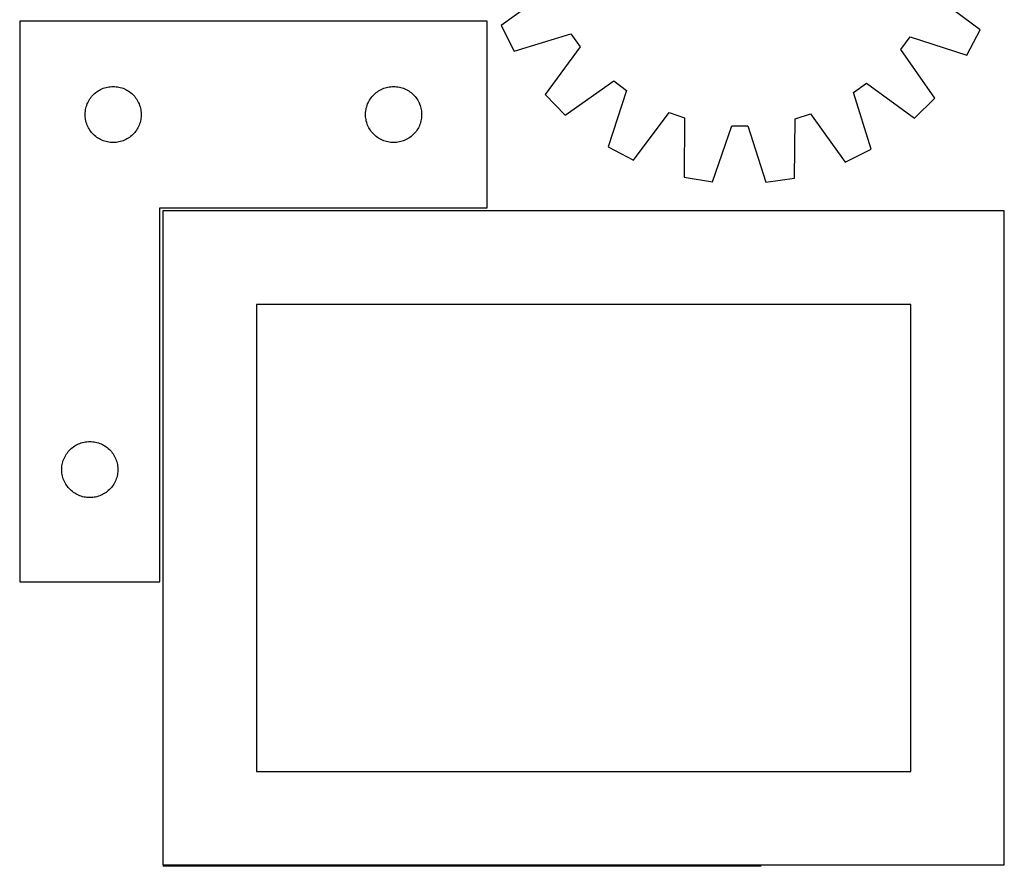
# Model space of a CAD drawing. Header units: millimetres. Extents: x 7 to 1493, y 7 to 2993.
# Tile 12 of 13: x 966 to 1493, y 1991 to 2445. Entities that reach past the tile are written whole.
import ezdxf

# ---------------------------------------------------------------- set-up
doc = ezdxf.new("R2010")
doc.units = ezdxf.units.MM
doc.layers.add('COMMON', color=5, linetype='CONTINUOUS', true_color=0x0000ff)
doc.layers.add('CUT', color=7, linetype='CONTINUOUS', true_color=0x000000)

msp = doc.modelspace()

# ---------------------------------------------------------------- linework, layer by layer
at = {"layer": 'COMMON'}
msp.add_line((1363.008838, 1991.435195), (1043.122718, 1991.435195), dxfattribs=at)
at = {"layer": 'CUT'}
for p, q in [((1249.820568, 2460.011314), (1224.057247, 2441.431055)), ((1480.136813, 2439.118796), (1454.713204, 2458.161245)), ((966.495993, 2443.758812), (966.495993, 2143.758812)), ((1216.495993, 2443.758812), (966.495993, 2443.758812)), ((1216.495993, 2343.758812), (1216.495993, 2443.758812)), ((1224.057247, 2441.431055), (1230.918302, 2427.659473)), ((1473.028196, 2425.473353), (1480.136813, 2439.118796)), ((1230.918302, 2427.659473), (1261.26759, 2437.034734)), ((1261.26759, 2437.034734), (1266.244624, 2430.052722)), ((1437.75085, 2428.504114), (1442.853151, 2435.395116)), ((1442.853151, 2435.395116), (1473.028196, 2425.473353)), ((1266.244624, 2430.052722), (1247.483865, 2404.420541)), ((1456.045699, 2402.537342), (1437.75085, 2428.504114)), ((1008.44555, 2406.415445), (1009.107771, 2406.813091)), ((1009.107771, 2406.813091), (1009.789586, 2407.176118)), ((1009.789586, 2407.176118), (1010.489184, 2407.503565)), ((1010.489184, 2407.503565), (1011.204711, 2407.794564)), ((1011.204711, 2407.794564), (1011.93427, 2408.048343)), ((1011.93427, 2408.048343), (1012.675926, 2408.264228)), ((1012.675926, 2408.264228), (1013.427712, 2408.441647)), ((1013.427712, 2408.441647), (1014.187634, 2408.58013)), ((1014.187634, 2408.58013), (1014.953678, 2408.67931)), ((1014.953678, 2408.67931), (1015.723811, 2408.738923)), ((1015.723811, 2408.738923), (1016.495993, 2408.758812)), ((1016.495993, 2408.758812), (1017.268174, 2408.738923)), ((1017.268174, 2408.738923), (1018.038307, 2408.67931)), ((1018.038307, 2408.67931), (1018.804351, 2408.58013)), ((1018.804351, 2408.58013), (1019.564273, 2408.441647)), ((1019.564273, 2408.441647), (1020.316059, 2408.264228)), ((1020.316059, 2408.264228), (1021.057715, 2408.048343)), ((1021.057715, 2408.048343), (1021.787274, 2407.794564)), ((1021.787274, 2407.794564), (1022.502801, 2407.503565)), ((1022.502801, 2407.503565), (1023.202399, 2407.176118)), ((1023.202399, 2407.176118), (1023.884214, 2406.813091)), ((1023.884214, 2406.813091), (1024.546435, 2406.415445)), ((1158.44555, 2406.415445), (1159.107771, 2406.813091)), ((1159.107771, 2406.813091), (1159.789586, 2407.176118)), ((1159.789586, 2407.176118), (1160.489184, 2407.503565)), ((1160.489184, 2407.503565), (1161.204711, 2407.794564)), ((1161.204711, 2407.794564), (1161.93427, 2408.048343)), ((1161.93427, 2408.048343), (1162.675926, 2408.264228)), ((1162.675926, 2408.264228), (1163.427712, 2408.441647)), ((1163.427712, 2408.441647), (1164.187634, 2408.58013)), ((1164.187634, 2408.58013), (1164.953678, 2408.67931)), ((1164.953678, 2408.67931), (1165.723811, 2408.738923)), ((1165.723811, 2408.738923), (1166.495993, 2408.758812)), ((1166.495993, 2408.758812), (1167.268174, 2408.738923)), ((1167.268174, 2408.738923), (1168.038307, 2408.67931)), ((1168.038307, 2408.67931), (1168.804351, 2408.58013)), ((1168.804351, 2408.58013), (1169.564273, 2408.441647)), ((1169.564273, 2408.441647), (1170.316059, 2408.264228)), ((1170.316059, 2408.264228), (1171.057715, 2408.048343)), ((1171.057715, 2408.048343), (1171.787274, 2407.794564)), ((1171.787274, 2407.794564), (1172.502801, 2407.503565)), ((1172.502801, 2407.503565), (1173.202399, 2407.176118)), ((1173.202399, 2407.176118), (1173.884214, 2406.813091)), ((1173.884214, 2406.813091), (1174.546435, 2406.415445)), ((1258.26477, 2393.443172), (1284.231542, 2411.73802)), ((1284.231542, 2411.73802), (1291.122544, 2406.63572)), ((1412.454136, 2405.540162), (1419.436149, 2410.517196)), ((1419.436149, 2410.517196), (1445.068329, 2391.756437)), ((1003.255811, 2400.808463), (1003.636273, 2401.480704)), ((1003.636273, 2401.480704), (1004.050837, 2402.132468)), ((1004.050837, 2402.132468), (1004.498404, 2402.762026)), ((1004.498404, 2402.762026), (1004.977786, 2403.36771)), ((1004.977786, 2403.36771), (1005.487712, 2403.947912)), ((1005.487712, 2403.947912), (1006.02683, 2404.501095)), ((1006.02683, 2404.501095), (1006.593711, 2405.025791)), ((1006.593711, 2405.025791), (1007.18685, 2405.520609)), ((1007.18685, 2405.520609), (1007.804676, 2405.984237)), ((1007.804676, 2405.984237), (1008.44555, 2406.415445)), ((1024.546435, 2406.415445), (1025.187309, 2405.984237)), ((1025.187309, 2405.984237), (1025.805135, 2405.520609)), ((1025.805135, 2405.520609), (1026.398274, 2405.025791)), ((1026.398274, 2405.025791), (1026.965155, 2404.501095)), ((1026.965155, 2404.501095), (1027.504273, 2403.947912)), ((1027.504273, 2403.947912), (1028.014199, 2403.36771)), ((1028.014199, 2403.36771), (1028.493581, 2402.762026)), ((1028.493581, 2402.762026), (1028.941148, 2402.132468)), ((1028.941148, 2402.132468), (1029.355712, 2401.480704)), ((1029.355712, 2401.480704), (1029.736174, 2400.808463)), ((1153.255811, 2400.808463), (1153.636273, 2401.480704)), ((1153.636273, 2401.480704), (1154.050837, 2402.132468)), ((1154.050837, 2402.132468), (1154.498404, 2402.762026)), ((1154.498404, 2402.762026), (1154.977786, 2403.36771)), ((1154.977786, 2403.36771), (1155.487712, 2403.947912)), ((1155.487712, 2403.947912), (1156.02683, 2404.501095)), ((1156.02683, 2404.501095), (1156.593711, 2405.025791)), ((1156.593711, 2405.025791), (1157.18685, 2405.520609)), ((1157.18685, 2405.520609), (1157.804676, 2405.984237)), ((1157.804676, 2405.984237), (1158.44555, 2406.415445)), ((1174.546435, 2406.415445), (1175.187309, 2405.984237)), ((1175.187309, 2405.984237), (1175.805135, 2405.520609)), ((1175.805135, 2405.520609), (1176.398274, 2405.025791)), ((1176.398274, 2405.025791), (1176.965155, 2404.501095)), ((1176.965155, 2404.501095), (1177.504273, 2403.947912)), ((1177.504273, 2403.947912), (1178.014199, 2403.36771)), ((1178.014199, 2403.36771), (1178.493581, 2402.762026)), ((1178.493581, 2402.762026), (1178.941148, 2402.132468)), ((1178.941148, 2402.132468), (1179.355712, 2401.480704)), ((1179.355712, 2401.480704), (1179.736174, 2400.808463)), ((1247.483865, 2404.420541), (1258.26477, 2393.443172)), ((1291.122544, 2406.63572), (1281.200781, 2376.460674)), ((1421.829397, 2375.190875), (1412.454136, 2405.540162)), ((1445.068329, 2391.756437), (1456.045699, 2402.537342)), ((1001.620152, 2395.684787), (1001.739023, 2396.448023)), ((1001.739023, 2396.448023), (1001.897027, 2397.204128)), ((1001.897027, 2397.204128), (1002.093744, 2397.951096)), ((1002.093744, 2397.951096), (1002.328654, 2398.686948)), ((1002.328654, 2398.686948), (1002.601133, 2399.40973)), ((1002.601133, 2399.40973), (1002.910459, 2400.117528)), ((1002.910459, 2400.117528), (1003.255811, 2400.808463)), ((1029.736174, 2400.808463), (1030.081526, 2400.117528)), ((1030.081526, 2400.117528), (1030.390852, 2399.40973)), ((1030.390852, 2399.40973), (1030.663331, 2398.686948)), ((1030.663331, 2398.686948), (1030.898241, 2397.951096)), ((1030.898241, 2397.951096), (1031.094958, 2397.204128)), ((1031.094958, 2397.204128), (1031.252962, 2396.448023)), ((1031.252962, 2396.448023), (1031.371833, 2395.684787)), ((1151.620152, 2395.684787), (1151.739023, 2396.448023)), ((1151.739023, 2396.448023), (1151.897027, 2397.204128)), ((1151.897027, 2397.204128), (1152.093744, 2397.951096)), ((1152.093744, 2397.951096), (1152.328654, 2398.686948)), ((1152.328654, 2398.686948), (1152.601133, 2399.40973)), ((1152.601133, 2399.40973), (1152.910459, 2400.117528)), ((1152.910459, 2400.117528), (1153.255811, 2400.808463)), ((1179.736174, 2400.808463), (1180.081526, 2400.117528)), ((1180.081526, 2400.117528), (1180.390852, 2399.40973)), ((1180.390852, 2399.40973), (1180.663331, 2398.686948)), ((1180.663331, 2398.686948), (1180.898241, 2397.951096)), ((1180.898241, 2397.951096), (1181.094958, 2397.204128)), ((1181.094958, 2397.204128), (1181.252962, 2396.448023)), ((1181.252962, 2396.448023), (1181.371833, 2395.684787)), ((1001.500965, 2394.145031), (1001.54073, 2394.916444)), ((1001.500965, 2393.372593), (1001.500965, 2394.145031)), ((1001.54073, 2392.60118), (1001.500965, 2393.372593)), ((1001.54073, 2394.916444), (1001.620152, 2395.684787)), ((1001.620152, 2391.832837), (1001.54073, 2392.60118)), ((1001.739023, 2391.069601), (1001.620152, 2391.832837)), ((1001.897027, 2390.313496), (1001.739023, 2391.069601)), ((1031.252962, 2391.069601), (1031.094958, 2390.313496)), ((1031.371833, 2391.832837), (1031.252962, 2391.069601)), ((1031.371833, 2395.684787), (1031.451255, 2394.916444)), ((1031.451255, 2392.60118), (1031.371833, 2391.832837)), ((1031.451255, 2394.916444), (1031.49102, 2394.145031)), ((1031.49102, 2393.372593), (1031.451255, 2392.60118)), ((1031.49102, 2394.145031), (1031.49102, 2393.372593)), ((1151.500965, 2394.145031), (1151.54073, 2394.916444)), ((1151.500965, 2393.372593), (1151.500965, 2394.145031)), ((1151.54073, 2392.60118), (1151.500965, 2393.372593)), ((1151.54073, 2394.916444), (1151.620152, 2395.684787)), ((1151.620152, 2391.832837), (1151.54073, 2392.60118)), ((1151.739023, 2391.069601), (1151.620152, 2391.832837)), ((1151.897027, 2390.313496), (1151.739023, 2391.069601)), ((1181.252962, 2391.069601), (1181.094958, 2390.313496)), ((1181.371833, 2391.832837), (1181.252962, 2391.069601)), ((1181.371833, 2395.684787), (1181.451255, 2394.916444)), ((1181.451255, 2392.60118), (1181.371833, 2391.832837)), ((1181.451255, 2394.916444), (1181.49102, 2394.145031)), ((1181.49102, 2393.372593), (1181.451255, 2392.60118)), ((1181.49102, 2394.145031), (1181.49102, 2393.372593)), ((1294.846224, 2369.352058), (1313.888673, 2394.775667)), ((1313.888673, 2394.775667), (1322.019102, 2392.052528)), ((1322.019102, 2392.052528), (1321.907547, 2360.288361)), ((1380.837238, 2359.756258), (1381.29928, 2391.51726)), ((1381.29928, 2391.51726), (1389.477557, 2394.09314)), ((1389.477557, 2394.09314), (1408.057816, 2368.329819)), ((1002.093744, 2389.566527), (1001.897027, 2390.313496)), ((1002.328654, 2388.830676), (1002.093744, 2389.566527)), ((1002.601133, 2388.107894), (1002.328654, 2388.830676)), ((1002.910459, 2387.400096), (1002.601133, 2388.107894)), ((1003.255811, 2386.709161), (1002.910459, 2387.400096)), ((1003.636273, 2386.03692), (1003.255811, 2386.709161)), ((1004.050837, 2385.385156), (1003.636273, 2386.03692)), ((1029.355712, 2386.03692), (1028.941148, 2385.385156)), ((1029.736174, 2386.709161), (1029.355712, 2386.03692)), ((1030.081526, 2387.400096), (1029.736174, 2386.709161)), ((1030.390852, 2388.107894), (1030.081526, 2387.400096)), ((1030.663331, 2388.830676), (1030.390852, 2388.107894)), ((1030.898241, 2389.566527), (1030.663331, 2388.830676)), ((1031.094958, 2390.313496), (1030.898241, 2389.566527)), ((1152.093744, 2389.566527), (1151.897027, 2390.313496)), ((1152.328654, 2388.830676), (1152.093744, 2389.566527)), ((1152.601133, 2388.107894), (1152.328654, 2388.830676)), ((1152.910459, 2387.400096), (1152.601133, 2388.107894)), ((1153.255811, 2386.709161), (1152.910459, 2387.400096)), ((1153.636273, 2386.03692), (1153.255811, 2386.709161)), ((1154.050837, 2385.385156), (1153.636273, 2386.03692)), ((1179.355712, 2386.03692), (1178.941148, 2385.385156)), ((1179.736174, 2386.709161), (1179.355712, 2386.03692)), ((1180.081526, 2387.400096), (1179.736174, 2386.709161)), ((1180.390852, 2388.107894), (1180.081526, 2387.400096)), ((1180.663331, 2388.830676), (1180.390852, 2388.107894)), ((1180.898241, 2389.566527), (1180.663331, 2388.830676)), ((1181.094958, 2390.313496), (1180.898241, 2389.566527)), ((1337.081818, 2357.744339), (1347.335936, 2387.808068)), ((1347.335936, 2387.808068), (1355.90993, 2387.730649)), ((1355.90993, 2387.730649), (1365.619502, 2357.486659)), ((1004.498404, 2384.755598), (1004.050837, 2385.385156)), ((1004.977786, 2384.149914), (1004.498404, 2384.755598)), ((1005.487712, 2383.569712), (1004.977786, 2384.149914)), ((1006.02683, 2383.016529), (1005.487712, 2383.569712)), ((1006.593711, 2382.491833), (1006.02683, 2383.016529)), ((1007.18685, 2381.997015), (1006.593711, 2382.491833)), ((1007.804676, 2381.533387), (1007.18685, 2381.997015)), ((1008.44555, 2381.102179), (1007.804676, 2381.533387)), ((1009.107771, 2380.704533), (1008.44555, 2381.102179)), ((1009.789586, 2380.341506), (1009.107771, 2380.704533)), ((1023.884214, 2380.704533), (1023.202399, 2380.341506)), ((1024.546435, 2381.102179), (1023.884214, 2380.704533)), ((1025.187309, 2381.533387), (1024.546435, 2381.102179)), ((1025.805135, 2381.997015), (1025.187309, 2381.533387)), ((1026.398274, 2382.491833), (1025.805135, 2381.997015)), ((1026.965155, 2383.016529), (1026.398274, 2382.491833)), ((1027.504273, 2383.569712), (1026.965155, 2383.016529)), ((1028.014199, 2384.149914), (1027.504273, 2383.569712)), ((1028.493581, 2384.755598), (1028.014199, 2384.149914)), ((1028.941148, 2385.385156), (1028.493581, 2384.755598)), ((1154.498404, 2384.755598), (1154.050837, 2385.385156)), ((1154.977786, 2384.149914), (1154.498404, 2384.755598)), ((1155.487712, 2383.569712), (1154.977786, 2384.149914)), ((1156.02683, 2383.016529), (1155.487712, 2383.569712)), ((1156.593711, 2382.491833), (1156.02683, 2383.016529)), ((1157.18685, 2381.997015), (1156.593711, 2382.491833)), ((1157.804676, 2381.533387), (1157.18685, 2381.997015)), ((1158.44555, 2381.102179), (1157.804676, 2381.533387)), ((1159.107771, 2380.704533), (1158.44555, 2381.102179)), ((1159.789586, 2380.341506), (1159.107771, 2380.704533)), ((1173.884214, 2380.704533), (1173.202399, 2380.341506)), ((1174.546435, 2381.102179), (1173.884214, 2380.704533)), ((1175.187309, 2381.533387), (1174.546435, 2381.102179)), ((1175.805135, 2381.997015), (1175.187309, 2381.533387)), ((1176.398274, 2382.491833), (1175.805135, 2381.997015)), ((1176.965155, 2383.016529), (1176.398274, 2382.491833)), ((1177.504273, 2383.569712), (1176.965155, 2383.016529)), ((1178.014199, 2384.149914), (1177.504273, 2383.569712)), ((1178.493581, 2384.755598), (1178.014199, 2384.149914)), ((1178.941148, 2385.385156), (1178.493581, 2384.755598)), ((1010.489184, 2380.014058), (1009.789586, 2380.341506)), ((1011.204711, 2379.72306), (1010.489184, 2380.014058)), ((1011.93427, 2379.469281), (1011.204711, 2379.72306)), ((1012.675926, 2379.253396), (1011.93427, 2379.469281)), ((1013.427712, 2379.075977), (1012.675926, 2379.253396)), ((1014.187634, 2378.937493), (1013.427712, 2379.075977)), ((1014.953678, 2378.838314), (1014.187634, 2378.937493)), ((1015.723811, 2378.778701), (1014.953678, 2378.838314)), ((1016.495993, 2378.758812), (1015.723811, 2378.778701)), ((1017.268174, 2378.778701), (1016.495993, 2378.758812)), ((1018.038307, 2378.838314), (1017.268174, 2378.778701)), ((1018.804351, 2378.937493), (1018.038307, 2378.838314)), ((1019.564273, 2379.075977), (1018.804351, 2378.937493)), ((1020.316059, 2379.253396), (1019.564273, 2379.075977)), ((1021.057715, 2379.469281), (1020.316059, 2379.253396)), ((1021.787274, 2379.72306), (1021.057715, 2379.469281)), ((1022.502801, 2380.014058), (1021.787274, 2379.72306)), ((1023.202399, 2380.341506), (1022.502801, 2380.014058)), ((1160.489184, 2380.014058), (1159.789586, 2380.341506)), ((1161.204711, 2379.72306), (1160.489184, 2380.014058)), ((1161.93427, 2379.469281), (1161.204711, 2379.72306)), ((1162.675926, 2379.253396), (1161.93427, 2379.469281)), ((1163.427712, 2379.075977), (1162.675926, 2379.253396)), ((1164.187634, 2378.937493), (1163.427712, 2379.075977)), ((1164.953678, 2378.838314), (1164.187634, 2378.937493)), ((1165.723811, 2378.778701), (1164.953678, 2378.838314)), ((1166.495993, 2378.758812), (1165.723811, 2378.778701)), ((1167.268174, 2378.778701), (1166.495993, 2378.758812)), ((1168.038307, 2378.838314), (1167.268174, 2378.778701)), ((1168.804351, 2378.937493), (1168.038307, 2378.838314)), ((1169.564273, 2379.075977), (1168.804351, 2378.937493)), ((1170.316059, 2379.253396), (1169.564273, 2379.075977)), ((1171.057715, 2379.469281), (1170.316059, 2379.253396)), ((1171.787274, 2379.72306), (1171.057715, 2379.469281)), ((1172.502801, 2380.014058), (1171.787274, 2379.72306)), ((1173.202399, 2380.341506), (1172.502801, 2380.014058)), ((1281.200781, 2376.460674), (1294.846224, 2369.352058)), ((1408.057816, 2368.329819), (1421.829397, 2375.190875)), ((1321.907547, 2360.288361), (1337.081818, 2357.744339)), ((1365.619502, 2357.486659), (1380.837238, 2359.756258)), ((1041.495993, 2143.758812), (1041.495993, 2343.758812)), ((1041.495993, 2343.758812), (1216.495993, 2343.758812)), ((1493.122718, 2342.185195), (1043.122718, 2342.185195)), ((1043.122718, 2342.185195), (1043.122718, 1992.185195)), ((1493.122718, 1992.185195), (1493.122718, 2342.185195)), ((1443.122718, 2292.185195), (1093.122718, 2292.185195)), ((1093.122718, 2292.185195), (1093.122718, 2042.185195)), ((1443.122718, 2042.185195), (1443.122718, 2292.185195)), ((996.607771, 2216.813091), (997.289586, 2217.176118)), ((997.289586, 2217.176118), (997.989184, 2217.503565)), ((997.989184, 2217.503565), (998.704711, 2217.794564)), ((998.704711, 2217.794564), (999.43427, 2218.048343)), ((999.43427, 2218.048343), (1000.175926, 2218.264228)), ((1000.175926, 2218.264228), (1000.927712, 2218.441647)), ((1000.927712, 2218.441647), (1001.687634, 2218.58013)), ((1001.687634, 2218.58013), (1002.453678, 2218.67931)), ((1002.453678, 2218.67931), (1003.223811, 2218.738923)), ((1003.223811, 2218.738923), (1003.995993, 2218.758812)), ((1003.995993, 2218.758812), (1004.768174, 2218.738923)), ((1004.768174, 2218.738923), (1005.538307, 2218.67931)), ((1005.538307, 2218.67931), (1006.304351, 2218.58013)), ((1006.304351, 2218.58013), (1007.064273, 2218.441647)), ((1007.064273, 2218.441647), (1007.816059, 2218.264228)), ((1007.816059, 2218.264228), (1008.557715, 2218.048343)), ((1008.557715, 2218.048343), (1009.287274, 2217.794564)), ((1009.287274, 2217.794564), (1010.002801, 2217.503565)), ((1010.002801, 2217.503565), (1010.702399, 2217.176118)), ((1010.702399, 2217.176118), (1011.384214, 2216.813091)), ((991.136273, 2211.480704), (991.550837, 2212.132468)), ((991.550837, 2212.132468), (991.998404, 2212.762026)), ((991.998404, 2212.762026), (992.477786, 2213.36771)), ((992.477786, 2213.36771), (992.987712, 2213.947912)), ((992.987712, 2213.947912), (993.52683, 2214.501095)), ((993.52683, 2214.501095), (994.093711, 2215.025791)), ((994.093711, 2215.025791), (994.68685, 2215.520609)), ((994.68685, 2215.520609), (995.304676, 2215.984237)), ((995.304676, 2215.984237), (995.94555, 2216.415445)), ((995.94555, 2216.415445), (996.607771, 2216.813091)), ((1011.384214, 2216.813091), (1012.046435, 2216.415445)), ((1012.046435, 2216.415445), (1012.687309, 2215.984237)), ((1012.687309, 2215.984237), (1013.305135, 2215.520609)), ((1013.305135, 2215.520609), (1013.898274, 2215.025791)), ((1013.898274, 2215.025791), (1014.465155, 2214.501095)), ((1014.465155, 2214.501095), (1015.004273, 2213.947912)), ((1015.004273, 2213.947912), (1015.514199, 2213.36771)), ((1015.514199, 2213.36771), (1015.993581, 2212.762026)), ((1015.993581, 2212.762026), (1016.441148, 2212.132468)), ((1016.441148, 2212.132468), (1016.855712, 2211.480704)), ((989.239023, 2206.448023), (989.397027, 2207.204128)), ((989.397027, 2207.204128), (989.593744, 2207.951096)), ((989.593744, 2207.951096), (989.828654, 2208.686948)), ((989.828654, 2208.686948), (990.101133, 2209.40973)), ((990.101133, 2209.40973), (990.410459, 2210.117528)), ((990.410459, 2210.117528), (990.755811, 2210.808463)), ((990.755811, 2210.808463), (991.136273, 2211.480704)), ((1016.855712, 2211.480704), (1017.236174, 2210.808463)), ((1017.236174, 2210.808463), (1017.581526, 2210.117528)), ((1017.581526, 2210.117528), (1017.890852, 2209.40973)), ((1017.890852, 2209.40973), (1018.163331, 2208.686948)), ((1018.163331, 2208.686948), (1018.398241, 2207.951096)), ((1018.398241, 2207.951096), (1018.594958, 2207.204128)), ((1018.594958, 2207.204128), (1018.752962, 2206.448023)), ((989.000965, 2204.145031), (989.04073, 2204.916444)), ((989.000965, 2203.372593), (989.000965, 2204.145031)), ((989.04073, 2202.60118), (989.000965, 2203.372593)), ((989.04073, 2204.916444), (989.120152, 2205.684787)), ((989.120152, 2201.832837), (989.04073, 2202.60118)), ((989.120152, 2205.684787), (989.239023, 2206.448023)), ((989.239023, 2201.069601), (989.120152, 2201.832837)), ((1018.752962, 2206.448023), (1018.871833, 2205.684787)), ((1018.871833, 2201.832837), (1018.752962, 2201.069601)), ((1018.871833, 2205.684787), (1018.951255, 2204.916444)), ((1018.951255, 2202.60118), (1018.871833, 2201.832837)), ((1018.951255, 2204.916444), (1018.99102, 2204.145031)), ((1018.99102, 2203.372593), (1018.951255, 2202.60118)), ((1018.99102, 2204.145031), (1018.99102, 2203.372593)), ((989.397027, 2200.313496), (989.239023, 2201.069601)), ((989.593744, 2199.566527), (989.397027, 2200.313496)), ((989.828654, 2198.830676), (989.593744, 2199.566527)), ((990.101133, 2198.107894), (989.828654, 2198.830676)), ((990.410459, 2197.400096), (990.101133, 2198.107894)), ((990.755811, 2196.709161), (990.410459, 2197.400096)), ((991.136273, 2196.03692), (990.755811, 2196.709161)), ((991.550837, 2195.385156), (991.136273, 2196.03692)), ((1016.855712, 2196.03692), (1016.441148, 2195.385156)), ((1017.236174, 2196.709161), (1016.855712, 2196.03692)), ((1017.581526, 2197.400096), (1017.236174, 2196.709161)), ((1017.890852, 2198.107894), (1017.581526, 2197.400096)), ((1018.163331, 2198.830676), (1017.890852, 2198.107894)), ((1018.398241, 2199.566527), (1018.163331, 2198.830676)), ((1018.594958, 2200.313496), (1018.398241, 2199.566527)), ((1018.752962, 2201.069601), (1018.594958, 2200.313496)), ((991.998404, 2194.755598), (991.550837, 2195.385156)), ((992.477786, 2194.149914), (991.998404, 2194.755598)), ((992.987712, 2193.569712), (992.477786, 2194.149914)), ((993.52683, 2193.016529), (992.987712, 2193.569712)), ((994.093711, 2192.491833), (993.52683, 2193.016529)), ((994.68685, 2191.997015), (994.093711, 2192.491833)), ((995.304676, 2191.533387), (994.68685, 2191.997015)), ((995.94555, 2191.102179), (995.304676, 2191.533387)), ((996.607771, 2190.704533), (995.94555, 2191.102179)), ((1012.046435, 2191.102179), (1011.384214, 2190.704533)), ((1012.687309, 2191.533387), (1012.046435, 2191.102179)), ((1013.305135, 2191.997015), (1012.687309, 2191.533387)), ((1013.898274, 2192.491833), (1013.305135, 2191.997015)), ((1014.465155, 2193.016529), (1013.898274, 2192.491833)), ((1015.004273, 2193.569712), (1014.465155, 2193.016529)), ((1015.514199, 2194.149914), (1015.004273, 2193.569712)), ((1015.993581, 2194.755598), (1015.514199, 2194.149914)), ((1016.441148, 2195.385156), (1015.993581, 2194.755598)), ((997.289586, 2190.341506), (996.607771, 2190.704533)), ((997.989184, 2190.014058), (997.289586, 2190.341506)), ((998.704711, 2189.72306), (997.989184, 2190.014058)), ((999.43427, 2189.469281), (998.704711, 2189.72306)), ((1000.175926, 2189.253396), (999.43427, 2189.469281)), ((1000.927712, 2189.075977), (1000.175926, 2189.253396)), ((1001.687634, 2188.937493), (1000.927712, 2189.075977)), ((1002.453678, 2188.838314), (1001.687634, 2188.937493)), ((1003.223811, 2188.778701), (1002.453678, 2188.838314)), ((1003.995993, 2188.758812), (1003.223811, 2188.778701)), ((1004.768174, 2188.778701), (1003.995993, 2188.758812)), ((1005.538307, 2188.838314), (1004.768174, 2188.778701)), ((1006.304351, 2188.937493), (1005.538307, 2188.838314)), ((1007.064273, 2189.075977), (1006.304351, 2188.937493)), ((1007.816059, 2189.253396), (1007.064273, 2189.075977)), ((1008.557715, 2189.469281), (1007.816059, 2189.253396)), ((1009.287274, 2189.72306), (1008.557715, 2189.469281)), ((1010.002801, 2190.014058), (1009.287274, 2189.72306)), ((1010.702399, 2190.341506), (1010.002801, 2190.014058)), ((1011.384214, 2190.704533), (1010.702399, 2190.341506)), ((966.495993, 2143.758812), (1041.495993, 2143.758812)), ((1093.122718, 2042.185195), (1443.122718, 2042.185195)), ((1043.122718, 1992.185195), (1493.122718, 1992.185195))]:
    msp.add_line(p, q, dxfattribs=at)

doc.saveas('drawing.dxf')
